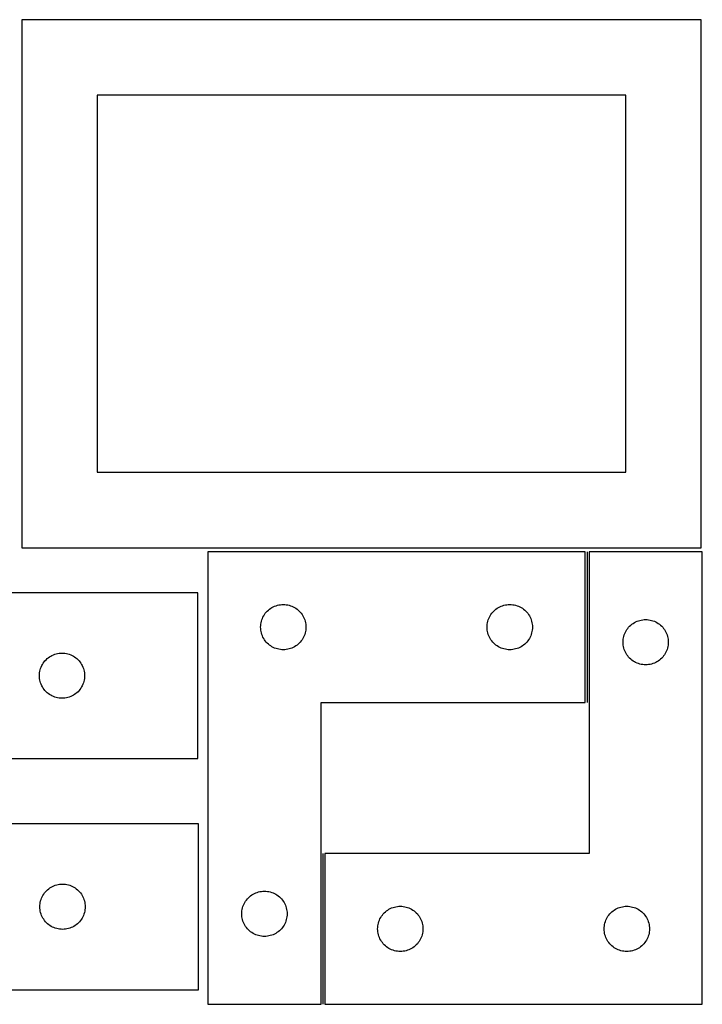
# Model space of a CAD drawing. Header units: millimetres. Extents: x 7 to 1243, y 7 to 1667.
# Tile 2 of 10: x 279 to 551, y 7 to 398. Entities that reach past the tile are written whole.
import ezdxf

# ---------------------------------------------------------------- set-up
doc = ezdxf.new("R2010")
doc.units = ezdxf.units.MM
doc.layers.add('COMMON', color=5, linetype='CONTINUOUS', true_color=0x0000ff)
doc.layers.add('CUT', color=7, linetype='CONTINUOUS', true_color=0x000000)

msp = doc.modelspace()

# ---------------------------------------------------------------- linework, layer by layer
at = {"layer": 'COMMON'}
for p, q in [((504.808546, 186.642358), (504.808546, 126.642358)), ((399.808546, 66.642358), (399.808546, 6.642358))]:
    msp.add_line(p, q, dxfattribs=at)
at = {"layer": 'CUT'}
for p, q in [((550.151392, 398.193153), (280.151392, 398.193153)), ((280.151392, 398.193153), (280.151392, 188.193153)), ((550.151392, 188.193153), (550.151392, 398.193153)), ((520.151392, 368.193153), (310.151392, 368.193153)), ((310.151392, 368.193153), (310.151392, 218.193153)), ((520.151392, 218.193153), (520.151392, 368.193153)), ((310.151392, 218.193153), (520.151392, 218.193153)), ((280.151392, 188.193153), (550.151392, 188.193153)), ((354.058546, 186.642358), (354.058546, 6.642358)), ((504.058546, 186.642358), (354.058546, 186.642358)), ((504.058546, 126.642358), (504.058546, 186.642358)), ((550.558548, 186.642358), (505.558548, 186.642358)), ((505.558548, 186.642358), (505.558548, 66.642358)), ((550.558548, 6.642358), (550.558548, 186.642358)), ((350.130521, 170.330845), (242.130521, 170.330845)), ((350.130521, 104.330845), (350.130521, 170.330845)), ((379.558546, 164.436586), (380.077948, 164.714212)), ((380.077948, 164.714212), (380.614395, 164.957273)), ((380.614395, 164.957273), (381.165591, 165.164729)), ((381.165591, 165.164729), (381.729175, 165.33569)), ((381.729175, 165.33569), (382.302733, 165.469425)), ((382.302733, 165.469425), (382.88381, 165.565361)), ((382.88381, 165.565361), (383.469918, 165.623088)), ((383.469918, 165.623088), (384.058546, 165.642358)), ((384.058546, 165.642358), (384.647174, 165.623088)), ((384.647174, 165.623088), (385.233282, 165.565361)), ((385.233282, 165.565361), (385.814359, 165.469425)), ((385.814359, 165.469425), (386.387918, 165.33569)), ((386.387918, 165.33569), (386.951501, 165.164729)), ((386.951501, 165.164729), (387.502697, 164.957273)), ((387.502697, 164.957273), (388.039144, 164.714212)), ((388.039144, 164.714212), (388.558546, 164.436586)), ((469.558546, 164.436586), (470.077948, 164.714212)), ((470.077948, 164.714212), (470.614395, 164.957273)), ((470.614395, 164.957273), (471.165591, 165.164729)), ((471.165591, 165.164729), (471.729175, 165.33569)), ((471.729175, 165.33569), (472.302733, 165.469425)), ((472.302733, 165.469425), (472.88381, 165.565361)), ((472.88381, 165.565361), (473.469918, 165.623088)), ((473.469918, 165.623088), (474.058546, 165.642358)), ((474.058546, 165.642358), (474.647174, 165.623088)), ((474.647174, 165.623088), (475.233282, 165.565361)), ((475.233282, 165.565361), (475.814359, 165.469425)), ((475.814359, 165.469425), (476.387918, 165.33569)), ((476.387918, 165.33569), (476.951501, 165.164729)), ((476.951501, 165.164729), (477.502697, 164.957273)), ((477.502697, 164.957273), (478.039144, 164.714212)), ((478.039144, 164.714212), (478.558546, 164.436586)), ((375.74363, 160.086508), (375.986691, 160.622956)), ((375.986691, 160.622956), (376.264318, 161.142358)), ((376.264318, 161.142358), (376.57532, 161.64249)), ((376.57532, 161.64249), (376.918366, 162.12121)), ((376.918366, 162.12121), (377.291988, 162.57647)), ((377.291988, 162.57647), (377.694585, 163.006319)), ((377.694585, 163.006319), (378.124434, 163.408916)), ((378.124434, 163.408916), (378.579693, 163.782538)), ((378.579693, 163.782538), (379.058414, 164.125584)), ((379.058414, 164.125584), (379.558546, 164.436586)), ((388.558546, 164.436586), (389.058678, 164.125584)), ((389.058678, 164.125584), (389.537399, 163.782538)), ((389.537399, 163.782538), (389.992658, 163.408916)), ((389.992658, 163.408916), (390.422507, 163.006319)), ((390.422507, 163.006319), (390.825104, 162.57647)), ((390.825104, 162.57647), (391.198726, 162.12121)), ((391.198726, 162.12121), (391.541773, 161.64249)), ((391.541773, 161.64249), (391.852775, 161.142358)), ((391.852775, 161.142358), (392.130401, 160.622956)), ((392.130401, 160.622956), (392.373462, 160.086508)), ((465.74363, 160.086508), (465.986691, 160.622956)), ((465.986691, 160.622956), (466.264318, 161.142358)), ((466.264318, 161.142358), (466.57532, 161.64249)), ((466.57532, 161.64249), (466.918366, 162.12121)), ((466.918366, 162.12121), (467.291988, 162.57647)), ((467.291988, 162.57647), (467.694585, 163.006319)), ((467.694585, 163.006319), (468.124434, 163.408916)), ((468.124434, 163.408916), (468.579693, 163.782538)), ((468.579693, 163.782538), (469.058414, 164.125584)), ((469.058414, 164.125584), (469.558546, 164.436586)), ((478.558546, 164.436586), (479.058678, 164.125584)), ((479.058678, 164.125584), (479.537399, 163.782538)), ((479.537399, 163.782538), (479.992658, 163.408916)), ((479.992658, 163.408916), (480.422507, 163.006319)), ((480.422507, 163.006319), (480.825104, 162.57647)), ((480.825104, 162.57647), (481.198726, 162.12121)), ((481.198726, 162.12121), (481.541773, 161.64249)), ((481.541773, 161.64249), (481.852775, 161.142358)), ((481.852775, 161.142358), (482.130401, 160.622956)), ((482.130401, 160.622956), (482.373462, 160.086508)), ((375.058546, 156.642358), (375.077816, 157.230986)), ((375.077816, 156.053729), (375.058546, 156.642358)), ((375.077816, 157.230986), (375.135542, 157.817093)), ((375.135542, 157.817093), (375.231479, 158.39817)), ((375.231479, 158.39817), (375.365214, 158.971729)), ((375.365214, 158.971729), (375.536175, 159.535313)), ((375.536175, 159.535313), (375.74363, 160.086508)), ((392.373462, 160.086508), (392.580917, 159.535313)), ((392.580917, 159.535313), (392.751879, 158.971729)), ((392.751879, 158.971729), (392.885614, 158.39817)), ((392.885614, 158.39817), (392.98155, 157.817093)), ((392.98155, 157.817093), (393.039276, 157.230986)), ((393.039276, 157.230986), (393.058546, 156.642358)), ((393.058546, 156.642358), (393.039276, 156.053729)), ((465.058546, 156.642358), (465.077816, 157.230986)), ((465.077816, 156.053729), (465.058546, 156.642358)), ((465.077816, 157.230986), (465.135542, 157.817093)), ((465.135542, 157.817093), (465.231479, 158.39817)), ((465.231479, 158.39817), (465.365214, 158.971729)), ((465.365214, 158.971729), (465.536175, 159.535313)), ((465.536175, 159.535313), (465.74363, 160.086508)), ((482.373462, 160.086508), (482.580917, 159.535313)), ((482.580917, 159.535313), (482.751879, 158.971729)), ((482.751879, 158.971729), (482.885614, 158.39817)), ((482.885614, 158.39817), (482.98155, 157.817093)), ((482.98155, 157.817093), (483.039276, 157.230986)), ((483.039276, 157.230986), (483.058546, 156.642358)), ((483.058546, 156.642358), (483.039276, 156.053729)), ((521.29199, 156.57647), (521.694587, 157.006319)), ((521.694587, 157.006319), (522.124436, 157.408916)), ((522.124436, 157.408916), (522.579695, 157.782538)), ((522.579695, 157.782538), (523.058416, 158.125584)), ((523.058416, 158.125584), (523.558548, 158.436586)), ((523.558548, 158.436586), (524.07795, 158.714212)), ((524.07795, 158.714212), (524.614397, 158.957273)), ((524.614397, 158.957273), (525.165593, 159.164729)), ((525.165593, 159.164729), (525.729177, 159.33569)), ((525.729177, 159.33569), (526.302735, 159.469425)), ((526.302735, 159.469425), (526.883812, 159.565361)), ((526.883812, 159.565361), (527.46992, 159.623088)), ((527.46992, 159.623088), (528.058548, 159.642358)), ((528.058548, 159.642358), (528.647176, 159.623088)), ((528.647176, 159.623088), (529.233284, 159.565361)), ((529.233284, 159.565361), (529.814361, 159.469425)), ((529.814361, 159.469425), (530.38792, 159.33569)), ((530.38792, 159.33569), (530.951503, 159.164729)), ((530.951503, 159.164729), (531.502699, 158.957273)), ((531.502699, 158.957273), (532.039146, 158.714212)), ((532.039146, 158.714212), (532.558548, 158.436586)), ((532.558548, 158.436586), (533.05868, 158.125584)), ((533.05868, 158.125584), (533.537401, 157.782538)), ((533.537401, 157.782538), (533.99266, 157.408916)), ((533.99266, 157.408916), (534.422509, 157.006319)), ((534.422509, 157.006319), (534.825106, 156.57647)), ((375.135542, 155.467622), (375.077816, 156.053729)), ((375.231479, 154.886545), (375.135542, 155.467622)), ((375.365214, 154.312986), (375.231479, 154.886545)), ((375.536175, 153.749402), (375.365214, 154.312986)), ((375.74363, 153.198207), (375.536175, 153.749402)), ((375.986691, 152.661759), (375.74363, 153.198207)), ((392.373462, 153.198207), (392.130401, 152.661759)), ((392.580917, 153.749402), (392.373462, 153.198207)), ((392.751879, 154.312986), (392.580917, 153.749402)), ((392.885614, 154.886545), (392.751879, 154.312986)), ((392.98155, 155.467622), (392.885614, 154.886545)), ((393.039276, 156.053729), (392.98155, 155.467622)), ((465.135542, 155.467622), (465.077816, 156.053729)), ((465.231479, 154.886545), (465.135542, 155.467622)), ((465.365214, 154.312986), (465.231479, 154.886545)), ((465.536175, 153.749402), (465.365214, 154.312986)), ((465.74363, 153.198207), (465.536175, 153.749402)), ((465.986691, 152.661759), (465.74363, 153.198207)), ((482.373462, 153.198207), (482.130401, 152.661759)), ((482.580917, 153.749402), (482.373462, 153.198207)), ((482.751879, 154.312986), (482.580917, 153.749402)), ((482.885614, 154.886545), (482.751879, 154.312986)), ((482.98155, 155.467622), (482.885614, 154.886545)), ((483.039276, 156.053729), (482.98155, 155.467622)), ((519.231481, 152.39817), (519.365216, 152.971729)), ((519.365216, 152.971729), (519.536177, 153.535313)), ((519.536177, 153.535313), (519.743632, 154.086508)), ((519.743632, 154.086508), (519.986693, 154.622956)), ((519.986693, 154.622956), (520.26432, 155.142358)), ((520.26432, 155.142358), (520.575322, 155.64249)), ((520.575322, 155.64249), (520.918368, 156.12121)), ((520.918368, 156.12121), (521.29199, 156.57647)), ((534.825106, 156.57647), (535.198728, 156.12121)), ((535.198728, 156.12121), (535.541775, 155.64249)), ((535.541775, 155.64249), (535.852777, 155.142358)), ((535.852777, 155.142358), (536.130403, 154.622956)), ((536.130403, 154.622956), (536.373464, 154.086508)), ((536.373464, 154.086508), (536.580919, 153.535313)), ((536.580919, 153.535313), (536.751881, 152.971729)), ((536.751881, 152.971729), (536.885616, 152.39817)), ((376.264318, 152.142358), (375.986691, 152.661759)), ((376.57532, 151.642225), (376.264318, 152.142358)), ((376.918366, 151.163505), (376.57532, 151.642225)), ((377.291988, 150.708245), (376.918366, 151.163505)), ((377.694585, 150.278396), (377.291988, 150.708245)), ((378.124434, 149.875799), (377.694585, 150.278396)), ((378.579693, 149.502177), (378.124434, 149.875799)), ((379.058414, 149.159131), (378.579693, 149.502177)), ((379.558546, 148.848129), (379.058414, 149.159131)), ((380.077948, 148.570503), (379.558546, 148.848129)), ((388.558546, 148.848129), (388.039144, 148.570503)), ((389.058678, 149.159131), (388.558546, 148.848129)), ((389.537399, 149.502177), (389.058678, 149.159131)), ((389.992658, 149.875799), (389.537399, 149.502177)), ((390.422507, 150.278396), (389.992658, 149.875799)), ((390.825104, 150.708245), (390.422507, 150.278396)), ((391.198726, 151.163505), (390.825104, 150.708245)), ((391.541773, 151.642225), (391.198726, 151.163505)), ((391.852775, 152.142358), (391.541773, 151.642225)), ((392.130401, 152.661759), (391.852775, 152.142358)), ((466.264318, 152.142358), (465.986691, 152.661759)), ((466.57532, 151.642225), (466.264318, 152.142358)), ((466.918366, 151.163505), (466.57532, 151.642225)), ((467.291988, 150.708245), (466.918366, 151.163505)), ((467.694585, 150.278396), (467.291988, 150.708245)), ((468.124434, 149.875799), (467.694585, 150.278396)), ((468.579693, 149.502177), (468.124434, 149.875799)), ((469.058414, 149.159131), (468.579693, 149.502177)), ((469.558546, 148.848129), (469.058414, 149.159131)), ((470.077948, 148.570503), (469.558546, 148.848129)), ((478.558546, 148.848129), (478.039144, 148.570503)), ((479.058678, 149.159131), (478.558546, 148.848129)), ((479.537399, 149.502177), (479.058678, 149.159131)), ((479.992658, 149.875799), (479.537399, 149.502177)), ((480.422507, 150.278396), (479.992658, 149.875799)), ((480.825104, 150.708245), (480.422507, 150.278396)), ((481.198726, 151.163505), (480.825104, 150.708245)), ((481.541773, 151.642225), (481.198726, 151.163505)), ((481.852775, 152.142358), (481.541773, 151.642225)), ((482.130401, 152.661759), (481.852775, 152.142358)), ((519.058548, 150.642358), (519.077818, 151.230986)), ((519.077818, 150.053729), (519.058548, 150.642358)), ((519.077818, 151.230986), (519.135544, 151.817093)), ((519.135544, 149.467622), (519.077818, 150.053729)), ((519.135544, 151.817093), (519.231481, 152.39817)), ((519.231481, 148.886545), (519.135544, 149.467622)), ((519.365216, 148.312986), (519.231481, 148.886545)), ((536.885616, 148.886545), (536.751881, 148.312986)), ((536.885616, 152.39817), (536.981552, 151.817093)), ((536.981552, 149.467622), (536.885616, 148.886545)), ((536.981552, 151.817093), (537.039278, 151.230986)), ((537.039278, 150.053729), (536.981552, 149.467622)), ((537.039278, 151.230986), (537.058548, 150.642358)), ((537.058548, 150.642358), (537.039278, 150.053729)), ((291.130389, 144.814072), (291.630521, 145.125074)), ((291.630521, 145.125074), (292.149922, 145.4027)), ((292.149922, 145.4027), (292.68637, 145.645761)), ((292.68637, 145.645761), (293.237565, 145.853216)), ((293.237565, 145.853216), (293.801149, 146.024177)), ((293.801149, 146.024177), (294.374708, 146.157913)), ((294.374708, 146.157913), (294.955785, 146.253849)), ((294.955785, 146.253849), (295.541892, 146.311575)), ((295.541892, 146.311575), (296.130521, 146.330845)), ((296.130521, 146.330845), (296.719149, 146.311575)), ((296.719149, 146.311575), (297.305256, 146.253849)), ((297.305256, 146.253849), (297.886334, 146.157913)), ((297.886334, 146.157913), (298.459892, 146.024177)), ((298.459892, 146.024177), (299.023476, 145.853216)), ((299.023476, 145.853216), (299.574672, 145.645761)), ((299.574672, 145.645761), (300.111119, 145.4027)), ((300.111119, 145.4027), (300.630521, 145.125074)), ((300.630521, 145.125074), (301.130653, 144.814072)), ((380.614395, 148.327442), (380.077948, 148.570503)), ((381.165591, 148.119986), (380.614395, 148.327442)), ((381.729175, 147.949025), (381.165591, 148.119986)), ((382.302733, 147.81529), (381.729175, 147.949025)), ((382.88381, 147.719354), (382.302733, 147.81529)), ((383.469918, 147.661627), (382.88381, 147.719354)), ((384.058546, 147.642358), (383.469918, 147.661627)), ((384.647174, 147.661627), (384.058546, 147.642358)), ((385.233282, 147.719354), (384.647174, 147.661627)), ((385.814359, 147.81529), (385.233282, 147.719354)), ((386.387918, 147.949025), (385.814359, 147.81529)), ((386.951501, 148.119986), (386.387918, 147.949025)), ((387.502697, 148.327442), (386.951501, 148.119986)), ((388.039144, 148.570503), (387.502697, 148.327442)), ((470.614395, 148.327442), (470.077948, 148.570503)), ((471.165591, 148.119986), (470.614395, 148.327442)), ((471.729175, 147.949025), (471.165591, 148.119986)), ((472.302733, 147.81529), (471.729175, 147.949025)), ((472.88381, 147.719354), (472.302733, 147.81529)), ((473.469918, 147.661627), (472.88381, 147.719354)), ((474.058546, 147.642358), (473.469918, 147.661627)), ((474.647174, 147.661627), (474.058546, 147.642358)), ((475.233282, 147.719354), (474.647174, 147.661627)), ((475.814359, 147.81529), (475.233282, 147.719354)), ((476.387918, 147.949025), (475.814359, 147.81529)), ((476.951501, 148.119986), (476.387918, 147.949025)), ((477.502697, 148.327442), (476.951501, 148.119986)), ((478.039144, 148.570503), (477.502697, 148.327442)), ((519.536177, 147.749402), (519.365216, 148.312986)), ((519.743632, 147.198207), (519.536177, 147.749402)), ((519.986693, 146.661759), (519.743632, 147.198207)), ((520.26432, 146.142358), (519.986693, 146.661759)), ((520.575322, 145.642225), (520.26432, 146.142358)), ((520.918368, 145.163505), (520.575322, 145.642225)), ((521.29199, 144.708245), (520.918368, 145.163505)), ((535.198728, 145.163505), (534.825106, 144.708245)), ((535.541775, 145.642225), (535.198728, 145.163505)), ((535.852777, 146.142358), (535.541775, 145.642225)), ((536.130403, 146.661759), (535.852777, 146.142358)), ((536.373464, 147.198207), (536.130403, 146.661759)), ((536.580919, 147.749402), (536.373464, 147.198207)), ((536.751881, 148.312986), (536.580919, 147.749402)), ((287.815605, 140.774996), (288.058666, 141.311443)), ((288.058666, 141.311443), (288.336292, 141.830845)), ((288.336292, 141.830845), (288.647294, 142.330977)), ((288.647294, 142.330977), (288.990341, 142.809698)), ((288.990341, 142.809698), (289.363962, 143.264957)), ((289.363962, 143.264957), (289.76656, 143.694806)), ((289.76656, 143.694806), (290.196408, 144.097403)), ((290.196408, 144.097403), (290.651668, 144.471025)), ((290.651668, 144.471025), (291.130389, 144.814072)), ((301.130653, 144.814072), (301.609373, 144.471025)), ((301.609373, 144.471025), (302.064633, 144.097403)), ((302.064633, 144.097403), (302.494482, 143.694806)), ((302.494482, 143.694806), (302.897079, 143.264957)), ((302.897079, 143.264957), (303.270701, 142.809698)), ((303.270701, 142.809698), (303.613747, 142.330977)), ((303.613747, 142.330977), (303.924749, 141.830845)), ((303.924749, 141.830845), (304.202375, 141.311443)), ((304.202375, 141.311443), (304.445436, 140.774996)), ((521.694587, 144.278396), (521.29199, 144.708245)), ((522.124436, 143.875799), (521.694587, 144.278396)), ((522.579695, 143.502177), (522.124436, 143.875799)), ((523.058416, 143.159131), (522.579695, 143.502177)), ((523.558548, 142.848129), (523.058416, 143.159131)), ((524.07795, 142.570503), (523.558548, 142.848129)), ((524.614397, 142.327442), (524.07795, 142.570503)), ((525.165593, 142.119986), (524.614397, 142.327442)), ((525.729177, 141.949025), (525.165593, 142.119986)), ((526.302735, 141.81529), (525.729177, 141.949025)), ((526.883812, 141.719354), (526.302735, 141.81529)), ((527.46992, 141.661627), (526.883812, 141.719354)), ((528.058548, 141.642358), (527.46992, 141.661627)), ((528.647176, 141.661627), (528.058548, 141.642358)), ((529.233284, 141.719354), (528.647176, 141.661627)), ((529.814361, 141.81529), (529.233284, 141.719354)), ((530.38792, 141.949025), (529.814361, 141.81529)), ((530.951503, 142.119986), (530.38792, 141.949025)), ((531.502699, 142.327442), (530.951503, 142.119986)), ((532.039146, 142.570503), (531.502699, 142.327442)), ((532.558548, 142.848129), (532.039146, 142.570503)), ((533.05868, 143.159131), (532.558548, 142.848129)), ((533.537401, 143.502177), (533.05868, 143.159131)), ((533.99266, 143.875799), (533.537401, 143.502177)), ((534.422509, 144.278396), (533.99266, 143.875799)), ((534.825106, 144.708245), (534.422509, 144.278396)), ((287.130521, 137.330845), (287.14979, 137.919473)), ((287.14979, 136.742217), (287.130521, 137.330845)), ((287.14979, 137.919473), (287.207517, 138.505581)), ((287.207517, 138.505581), (287.303453, 139.086658)), ((287.303453, 139.086658), (287.437188, 139.660216)), ((287.437188, 139.660216), (287.608149, 140.2238)), ((287.608149, 140.2238), (287.815605, 140.774996)), ((304.445436, 140.774996), (304.652892, 140.2238)), ((304.652892, 140.2238), (304.823853, 139.660216)), ((304.823853, 139.660216), (304.957588, 139.086658)), ((304.957588, 139.086658), (305.053524, 138.505581)), ((305.053524, 138.505581), (305.111251, 137.919473)), ((305.111251, 137.919473), (305.130521, 137.330845)), ((305.130521, 137.330845), (305.111251, 136.742217)), ((287.207517, 136.156109), (287.14979, 136.742217)), ((287.303453, 135.575032), (287.207517, 136.156109)), ((287.437188, 135.001474), (287.303453, 135.575032)), ((287.608149, 134.43789), (287.437188, 135.001474)), ((287.815605, 133.886694), (287.608149, 134.43789)), ((288.058666, 133.350247), (287.815605, 133.886694)), ((288.336292, 132.830845), (288.058666, 133.350247)), ((304.202375, 133.350247), (303.924749, 132.830845)), ((304.445436, 133.886694), (304.202375, 133.350247)), ((304.652892, 134.43789), (304.445436, 133.886694)), ((304.823853, 135.001474), (304.652892, 134.43789)), ((304.957588, 135.575032), (304.823853, 135.001474)), ((305.053524, 136.156109), (304.957588, 135.575032)), ((305.111251, 136.742217), (305.053524, 136.156109)), ((288.647294, 132.330713), (288.336292, 132.830845)), ((288.990341, 131.851992), (288.647294, 132.330713)), ((289.363962, 131.396733), (288.990341, 131.851992)), ((289.76656, 130.966884), (289.363962, 131.396733)), ((290.196408, 130.564287), (289.76656, 130.966884)), ((290.651668, 130.190665), (290.196408, 130.564287)), ((291.130389, 129.847619), (290.651668, 130.190665)), ((291.630521, 129.536616), (291.130389, 129.847619)), ((292.149922, 129.25899), (291.630521, 129.536616)), ((292.68637, 129.015929), (292.149922, 129.25899)), ((300.111119, 129.25899), (299.574672, 129.015929)), ((300.630521, 129.536616), (300.111119, 129.25899)), ((301.130653, 129.847619), (300.630521, 129.536616)), ((301.609373, 130.190665), (301.130653, 129.847619)), ((302.064633, 130.564287), (301.609373, 130.190665)), ((302.494482, 130.966884), (302.064633, 130.564287)), ((302.897079, 131.396733), (302.494482, 130.966884)), ((303.270701, 131.851992), (302.897079, 131.396733)), ((303.613747, 132.330713), (303.270701, 131.851992)), ((303.924749, 132.830845), (303.613747, 132.330713)), ((293.237565, 128.808474), (292.68637, 129.015929)), ((293.801149, 128.637513), (293.237565, 128.808474)), ((294.374708, 128.503778), (293.801149, 128.637513)), ((294.955785, 128.407841), (294.374708, 128.503778)), ((295.541892, 128.350115), (294.955785, 128.407841)), ((296.130521, 128.330845), (295.541892, 128.350115)), ((296.719149, 128.350115), (296.130521, 128.330845)), ((297.305256, 128.407841), (296.719149, 128.350115)), ((297.886334, 128.503778), (297.305256, 128.407841)), ((298.459892, 128.637513), (297.886334, 128.503778)), ((299.023476, 128.808474), (298.459892, 128.637513)), ((299.574672, 129.015929), (299.023476, 128.808474)), ((399.058546, 6.642358), (399.058546, 126.642358)), ((399.058546, 126.642358), (504.058546, 126.642358)), ((242.130521, 104.330845), (350.130521, 104.330845)), ((350.337979, 78.438267), (242.337979, 78.438267)), ((350.337979, 12.438267), (350.337979, 78.438267)), ((505.558548, 66.642358), (400.558548, 66.642358)), ((400.558548, 66.642358), (400.558548, 6.642358)), ((288.854753, 50.438399), (289.197799, 50.91712)), ((289.197799, 50.91712), (289.571421, 51.372379)), ((289.571421, 51.372379), (289.974018, 51.802228)), ((289.974018, 51.802228), (290.403867, 52.204825)), ((290.403867, 52.204825), (290.859126, 52.578447)), ((290.859126, 52.578447), (291.337847, 52.921493)), ((291.337847, 52.921493), (291.837979, 53.232496)), ((291.837979, 53.232496), (292.357381, 53.510122)), ((292.357381, 53.510122), (292.893828, 53.753183)), ((292.893828, 53.753183), (293.445024, 53.960638)), ((293.445024, 53.960638), (294.008608, 54.131599)), ((294.008608, 54.131599), (294.582166, 54.265334)), ((294.582166, 54.265334), (295.163243, 54.361271)), ((295.163243, 54.361271), (295.749351, 54.418997)), ((295.749351, 54.418997), (296.337979, 54.438267)), ((296.337979, 54.438267), (296.926607, 54.418997)), ((296.926607, 54.418997), (297.512715, 54.361271)), ((297.512715, 54.361271), (298.093792, 54.265334)), ((298.093792, 54.265334), (298.667351, 54.131599)), ((298.667351, 54.131599), (299.230934, 53.960638)), ((299.230934, 53.960638), (299.78213, 53.753183)), ((299.78213, 53.753183), (300.318577, 53.510122)), ((300.318577, 53.510122), (300.837979, 53.232496)), ((300.837979, 53.232496), (301.338111, 52.921493)), ((301.338111, 52.921493), (301.816832, 52.578447)), ((301.816832, 52.578447), (302.272091, 52.204825)), ((302.272091, 52.204825), (302.70194, 51.802228)), ((302.70194, 51.802228), (303.104537, 51.372379)), ((303.104537, 51.372379), (303.478159, 50.91712)), ((303.478159, 50.91712), (303.821206, 50.438399)), ((372.577948, 50.714212), (373.114395, 50.957273)), ((373.114395, 50.957273), (373.665591, 51.164729)), ((373.665591, 51.164729), (374.229175, 51.33569)), ((374.229175, 51.33569), (374.802733, 51.469425)), ((374.802733, 51.469425), (375.38381, 51.565361)), ((375.38381, 51.565361), (375.969918, 51.623088)), ((375.969918, 51.623088), (376.558546, 51.642358)), ((376.558546, 51.642358), (377.147174, 51.623088)), ((377.147174, 51.623088), (377.733282, 51.565361)), ((377.733282, 51.565361), (378.314359, 51.469425)), ((378.314359, 51.469425), (378.887918, 51.33569)), ((378.887918, 51.33569), (379.451501, 51.164729)), ((379.451501, 51.164729), (380.002697, 50.957273)), ((380.002697, 50.957273), (380.539144, 50.714212)), ((287.414975, 46.613003), (287.510912, 47.19408)), ((287.510912, 47.19408), (287.644647, 47.767638)), ((287.644647, 47.767638), (287.815608, 48.331222)), ((287.815608, 48.331222), (288.023063, 48.882418)), ((288.023063, 48.882418), (288.266124, 49.418865)), ((288.266124, 49.418865), (288.543751, 49.938267)), ((288.543751, 49.938267), (288.854753, 50.438399)), ((303.821206, 50.438399), (304.132208, 49.938267)), ((304.132208, 49.938267), (304.409834, 49.418865)), ((304.409834, 49.418865), (304.652895, 48.882418)), ((304.652895, 48.882418), (304.86035, 48.331222)), ((304.86035, 48.331222), (305.031312, 47.767638)), ((305.031312, 47.767638), (305.165047, 47.19408)), ((305.165047, 47.19408), (305.260983, 46.613003)), ((368.486691, 46.622956), (368.764318, 47.142358)), ((368.764318, 47.142358), (369.07532, 47.64249)), ((369.07532, 47.64249), (369.418366, 48.12121)), ((369.418366, 48.12121), (369.791988, 48.57647)), ((369.791988, 48.57647), (370.194585, 49.006319)), ((370.194585, 49.006319), (370.624434, 49.408916)), ((370.624434, 49.408916), (371.079693, 49.782538)), ((371.079693, 49.782538), (371.558414, 50.125584)), ((371.558414, 50.125584), (372.058546, 50.436586)), ((372.058546, 50.436586), (372.577948, 50.714212)), ((380.539144, 50.714212), (381.058546, 50.436586)), ((381.058546, 50.436586), (381.558678, 50.125584)), ((381.558678, 50.125584), (382.037399, 49.782538)), ((382.037399, 49.782538), (382.492658, 49.408916)), ((382.492658, 49.408916), (382.922507, 49.006319)), ((382.922507, 49.006319), (383.325104, 48.57647)), ((383.325104, 48.57647), (383.698726, 48.12121)), ((383.698726, 48.12121), (384.041773, 47.64249)), ((384.041773, 47.64249), (384.352775, 47.142358)), ((384.352775, 47.142358), (384.630401, 46.622956)), ((287.337979, 45.438267), (287.357249, 46.026895)), ((287.357249, 44.849639), (287.337979, 45.438267)), ((287.357249, 46.026895), (287.414975, 46.613003)), ((287.414975, 44.263531), (287.357249, 44.849639)), ((287.510912, 43.682454), (287.414975, 44.263531)), ((287.644647, 43.108895), (287.510912, 43.682454)), ((287.815608, 42.545312), (287.644647, 43.108895)), ((305.031312, 43.108895), (304.86035, 42.545312)), ((305.165047, 43.682454), (305.031312, 43.108895)), ((305.260983, 44.263531), (305.165047, 43.682454)), ((305.260983, 46.613003), (305.318709, 46.026895)), ((305.318709, 44.849639), (305.260983, 44.263531)), ((305.318709, 46.026895), (305.337979, 45.438267)), ((305.337979, 45.438267), (305.318709, 44.849639)), ((367.558546, 42.642358), (367.577816, 43.230986)), ((367.577816, 43.230986), (367.635542, 43.817093)), ((367.635542, 43.817093), (367.731479, 44.39817)), ((367.731479, 44.39817), (367.865214, 44.971729)), ((367.865214, 44.971729), (368.036175, 45.535313)), ((368.036175, 45.535313), (368.24363, 46.086508)), ((368.24363, 46.086508), (368.486691, 46.622956)), ((384.630401, 46.622956), (384.873462, 46.086508)), ((384.873462, 46.086508), (385.080917, 45.535313)), ((385.080917, 45.535313), (385.251879, 44.971729)), ((385.251879, 44.971729), (385.385614, 44.39817)), ((385.385614, 44.39817), (385.48155, 43.817093)), ((385.48155, 43.817093), (385.539276, 43.230986)), ((385.539276, 43.230986), (385.558546, 42.642358)), ((424.194587, 43.006319), (424.624436, 43.408916)), ((424.624436, 43.408916), (425.079695, 43.782538)), ((425.079695, 43.782538), (425.558416, 44.125584)), ((425.558416, 44.125584), (426.058548, 44.436586)), ((426.058548, 44.436586), (426.57795, 44.714212)), ((426.57795, 44.714212), (427.114397, 44.957273)), ((427.114397, 44.957273), (427.665593, 45.164729)), ((427.665593, 45.164729), (428.229177, 45.33569)), ((428.229177, 45.33569), (428.802735, 45.469425)), ((428.802735, 45.469425), (429.383812, 45.565361)), ((429.383812, 45.565361), (429.96992, 45.623088)), ((429.96992, 45.623088), (430.558548, 45.642358)), ((430.558548, 45.642358), (431.147176, 45.623088)), ((431.147176, 45.623088), (431.733284, 45.565361)), ((431.733284, 45.565361), (432.314361, 45.469425)), ((432.314361, 45.469425), (432.88792, 45.33569)), ((432.88792, 45.33569), (433.451503, 45.164729)), ((433.451503, 45.164729), (434.002699, 44.957273)), ((434.002699, 44.957273), (434.539146, 44.714212)), ((434.539146, 44.714212), (435.058548, 44.436586)), ((435.058548, 44.436586), (435.55868, 44.125584)), ((435.55868, 44.125584), (436.037401, 43.782538)), ((436.037401, 43.782538), (436.49266, 43.408916)), ((436.49266, 43.408916), (436.922509, 43.006319)), ((514.194587, 43.006319), (514.624436, 43.408916)), ((514.624436, 43.408916), (515.079695, 43.782538)), ((515.079695, 43.782538), (515.558416, 44.125584)), ((515.558416, 44.125584), (516.058548, 44.436586)), ((516.058548, 44.436586), (516.57795, 44.714212)), ((516.57795, 44.714212), (517.114397, 44.957273)), ((517.114397, 44.957273), (517.665593, 45.164729)), ((517.665593, 45.164729), (518.229177, 45.33569)), ((518.229177, 45.33569), (518.802735, 45.469425)), ((518.802735, 45.469425), (519.383812, 45.565361)), ((519.383812, 45.565361), (519.96992, 45.623088)), ((519.96992, 45.623088), (520.558548, 45.642358)), ((520.558548, 45.642358), (521.147176, 45.623088)), ((521.147176, 45.623088), (521.733284, 45.565361)), ((521.733284, 45.565361), (522.314361, 45.469425)), ((522.314361, 45.469425), (522.88792, 45.33569)), ((522.88792, 45.33569), (523.451503, 45.164729)), ((523.451503, 45.164729), (524.002699, 44.957273)), ((524.002699, 44.957273), (524.539146, 44.714212)), ((524.539146, 44.714212), (525.058548, 44.436586)), ((525.058548, 44.436586), (525.55868, 44.125584)), ((525.55868, 44.125584), (526.037401, 43.782538)), ((526.037401, 43.782538), (526.49266, 43.408916)), ((526.49266, 43.408916), (526.922509, 43.006319)), ((288.023063, 41.994116), (287.815608, 42.545312)), ((288.266124, 41.457669), (288.023063, 41.994116)), ((288.543751, 40.938267), (288.266124, 41.457669)), ((288.854753, 40.438135), (288.543751, 40.938267)), ((289.197799, 39.959414), (288.854753, 40.438135)), ((289.571421, 39.504155), (289.197799, 39.959414)), ((289.974018, 39.074306), (289.571421, 39.504155)), ((303.104537, 39.504155), (302.70194, 39.074306)), ((303.478159, 39.959414), (303.104537, 39.504155)), ((303.821206, 40.438135), (303.478159, 39.959414)), ((304.132208, 40.938267), (303.821206, 40.438135)), ((304.409834, 41.457669), (304.132208, 40.938267)), ((304.652895, 41.994116), (304.409834, 41.457669)), ((304.86035, 42.545312), (304.652895, 41.994116)), ((367.577816, 42.053729), (367.558546, 42.642358)), ((367.635542, 41.467622), (367.577816, 42.053729)), ((367.731479, 40.886545), (367.635542, 41.467622)), ((367.865214, 40.312986), (367.731479, 40.886545)), ((368.036175, 39.749402), (367.865214, 40.312986)), ((368.24363, 39.198207), (368.036175, 39.749402)), ((368.486691, 38.661759), (368.24363, 39.198207)), ((384.873462, 39.198207), (384.630401, 38.661759)), ((385.080917, 39.749402), (384.873462, 39.198207)), ((385.251879, 40.312986), (385.080917, 39.749402)), ((385.385614, 40.886545), (385.251879, 40.312986)), ((385.48155, 41.467622), (385.385614, 40.886545)), ((385.539276, 42.053729), (385.48155, 41.467622)), ((385.558546, 42.642358), (385.539276, 42.053729)), ((421.865216, 38.971729), (422.036177, 39.535313)), ((422.036177, 39.535313), (422.243632, 40.086508)), ((422.243632, 40.086508), (422.486693, 40.622956)), ((422.486693, 40.622956), (422.76432, 41.142358)), ((422.76432, 41.142358), (423.075322, 41.64249)), ((423.075322, 41.64249), (423.418368, 42.12121)), ((423.418368, 42.12121), (423.79199, 42.57647)), ((423.79199, 42.57647), (424.194587, 43.006319)), ((436.922509, 43.006319), (437.325106, 42.57647)), ((437.325106, 42.57647), (437.698728, 42.12121)), ((437.698728, 42.12121), (438.041775, 41.64249)), ((438.041775, 41.64249), (438.352777, 41.142358)), ((438.352777, 41.142358), (438.630403, 40.622956)), ((438.630403, 40.622956), (438.873464, 40.086508)), ((438.873464, 40.086508), (439.080919, 39.535313)), ((439.080919, 39.535313), (439.251881, 38.971729)), ((511.865216, 38.971729), (512.036177, 39.535313)), ((512.036177, 39.535313), (512.243632, 40.086508)), ((512.243632, 40.086508), (512.486693, 40.622956)), ((512.486693, 40.622956), (512.76432, 41.142358)), ((512.76432, 41.142358), (513.075322, 41.64249)), ((513.075322, 41.64249), (513.418368, 42.12121)), ((513.418368, 42.12121), (513.79199, 42.57647)), ((513.79199, 42.57647), (514.194587, 43.006319)), ((526.922509, 43.006319), (527.325106, 42.57647)), ((527.325106, 42.57647), (527.698728, 42.12121)), ((527.698728, 42.12121), (528.041775, 41.64249)), ((528.041775, 41.64249), (528.352777, 41.142358)), ((528.352777, 41.142358), (528.630403, 40.622956)), ((528.630403, 40.622956), (528.873464, 40.086508)), ((528.873464, 40.086508), (529.080919, 39.535313)), ((529.080919, 39.535313), (529.251881, 38.971729)), ((290.403867, 38.671709), (289.974018, 39.074306)), ((290.859126, 38.298087), (290.403867, 38.671709)), ((291.337847, 37.95504), (290.859126, 38.298087)), ((291.837979, 37.644038), (291.337847, 37.95504)), ((292.357381, 37.366412), (291.837979, 37.644038)), ((292.893828, 37.123351), (292.357381, 37.366412)), ((293.445024, 36.915896), (292.893828, 37.123351)), ((294.008608, 36.744934), (293.445024, 36.915896)), ((294.582166, 36.611199), (294.008608, 36.744934)), ((295.163243, 36.515263), (294.582166, 36.611199)), ((295.749351, 36.457537), (295.163243, 36.515263)), ((296.337979, 36.438267), (295.749351, 36.457537)), ((296.926607, 36.457537), (296.337979, 36.438267)), ((297.512715, 36.515263), (296.926607, 36.457537)), ((298.093792, 36.611199), (297.512715, 36.515263)), ((298.667351, 36.744934), (298.093792, 36.611199)), ((299.230934, 36.915896), (298.667351, 36.744934)), ((299.78213, 37.123351), (299.230934, 36.915896)), ((300.318577, 37.366412), (299.78213, 37.123351)), ((300.837979, 37.644038), (300.318577, 37.366412)), ((301.338111, 37.95504), (300.837979, 37.644038)), ((301.816832, 38.298087), (301.338111, 37.95504)), ((302.272091, 38.671709), (301.816832, 38.298087)), ((302.70194, 39.074306), (302.272091, 38.671709)), ((368.764318, 38.142358), (368.486691, 38.661759)), ((369.07532, 37.642225), (368.764318, 38.142358)), ((369.418366, 37.163505), (369.07532, 37.642225)), ((369.791988, 36.708245), (369.418366, 37.163505)), ((370.194585, 36.278396), (369.791988, 36.708245)), ((370.624434, 35.875799), (370.194585, 36.278396)), ((371.079693, 35.502177), (370.624434, 35.875799)), ((371.558414, 35.159131), (371.079693, 35.502177)), ((382.037399, 35.502177), (381.558678, 35.159131)), ((382.492658, 35.875799), (382.037399, 35.502177)), ((382.922507, 36.278396), (382.492658, 35.875799)), ((383.325104, 36.708245), (382.922507, 36.278396)), ((383.698726, 37.163505), (383.325104, 36.708245)), ((384.041773, 37.642225), (383.698726, 37.163505)), ((384.352775, 38.142358), (384.041773, 37.642225)), ((384.630401, 38.661759), (384.352775, 38.142358)), ((421.558548, 36.642358), (421.577818, 37.230986)), ((421.577818, 36.053729), (421.558548, 36.642358)), ((421.577818, 37.230986), (421.635544, 37.817093)), ((421.635544, 35.467622), (421.577818, 36.053729)), ((421.635544, 37.817093), (421.731481, 38.39817)), ((421.731481, 34.886545), (421.635544, 35.467622)), ((421.731481, 38.39817), (421.865216, 38.971729)), ((439.251881, 38.971729), (439.385616, 38.39817)), ((439.385616, 38.39817), (439.481552, 37.817093)), ((439.481552, 35.467622), (439.385616, 34.886545)), ((439.481552, 37.817093), (439.539278, 37.230986)), ((439.539278, 36.053729), (439.481552, 35.467622)), ((439.539278, 37.230986), (439.558548, 36.642358)), ((439.558548, 36.642358), (439.539278, 36.053729)), ((511.558548, 36.642358), (511.577818, 37.230986)), ((511.577818, 36.053729), (511.558548, 36.642358)), ((511.577818, 37.230986), (511.635544, 37.817093)), ((511.635544, 35.467622), (511.577818, 36.053729)), ((511.635544, 37.817093), (511.731481, 38.39817)), ((511.731481, 34.886545), (511.635544, 35.467622)), ((511.731481, 38.39817), (511.865216, 38.971729)), ((529.251881, 38.971729), (529.385616, 38.39817)), ((529.385616, 38.39817), (529.481552, 37.817093)), ((529.481552, 35.467622), (529.385616, 34.886545)), ((529.481552, 37.817093), (529.539278, 37.230986)), ((529.539278, 36.053729), (529.481552, 35.467622)), ((529.539278, 37.230986), (529.558548, 36.642358)), ((529.558548, 36.642358), (529.539278, 36.053729)), ((372.058546, 34.848129), (371.558414, 35.159131)), ((372.577948, 34.570503), (372.058546, 34.848129)), ((373.114395, 34.327442), (372.577948, 34.570503)), ((373.665591, 34.119986), (373.114395, 34.327442)), ((374.229175, 33.949025), (373.665591, 34.119986)), ((374.802733, 33.81529), (374.229175, 33.949025)), ((375.38381, 33.719354), (374.802733, 33.81529)), ((375.969918, 33.661627), (375.38381, 33.719354)), ((376.558546, 33.642358), (375.969918, 33.661627)), ((377.147174, 33.661627), (376.558546, 33.642358)), ((377.733282, 33.719354), (377.147174, 33.661627)), ((378.314359, 33.81529), (377.733282, 33.719354)), ((378.887918, 33.949025), (378.314359, 33.81529)), ((379.451501, 34.119986), (378.887918, 33.949025)), ((380.002697, 34.327442), (379.451501, 34.119986)), ((380.539144, 34.570503), (380.002697, 34.327442)), ((381.058546, 34.848129), (380.539144, 34.570503)), ((381.558678, 35.159131), (381.058546, 34.848129)), ((421.865216, 34.312986), (421.731481, 34.886545)), ((422.036177, 33.749402), (421.865216, 34.312986)), ((422.243632, 33.198207), (422.036177, 33.749402)), ((422.486693, 32.661759), (422.243632, 33.198207)), ((422.76432, 32.142358), (422.486693, 32.661759)), ((423.075322, 31.642225), (422.76432, 32.142358)), ((423.418368, 31.163505), (423.075322, 31.642225)), ((438.041775, 31.642225), (437.698728, 31.163505)), ((438.352777, 32.142358), (438.041775, 31.642225)), ((438.630403, 32.661759), (438.352777, 32.142358)), ((438.873464, 33.198207), (438.630403, 32.661759)), ((439.080919, 33.749402), (438.873464, 33.198207)), ((439.251881, 34.312986), (439.080919, 33.749402)), ((439.385616, 34.886545), (439.251881, 34.312986)), ((511.865216, 34.312986), (511.731481, 34.886545)), ((512.036177, 33.749402), (511.865216, 34.312986)), ((512.243632, 33.198207), (512.036177, 33.749402)), ((512.486693, 32.661759), (512.243632, 33.198207)), ((512.76432, 32.142358), (512.486693, 32.661759)), ((513.075322, 31.642225), (512.76432, 32.142358)), ((513.418368, 31.163505), (513.075322, 31.642225)), ((528.041775, 31.642225), (527.698728, 31.163505)), ((528.352777, 32.142358), (528.041775, 31.642225)), ((528.630403, 32.661759), (528.352777, 32.142358)), ((528.873464, 33.198207), (528.630403, 32.661759)), ((529.080919, 33.749402), (528.873464, 33.198207)), ((529.251881, 34.312986), (529.080919, 33.749402)), ((529.385616, 34.886545), (529.251881, 34.312986)), ((423.79199, 30.708245), (423.418368, 31.163505)), ((424.194587, 30.278396), (423.79199, 30.708245)), ((424.624436, 29.875799), (424.194587, 30.278396)), ((425.079695, 29.502177), (424.624436, 29.875799)), ((425.558416, 29.159131), (425.079695, 29.502177)), ((426.058548, 28.848129), (425.558416, 29.159131)), ((426.57795, 28.570503), (426.058548, 28.848129)), ((427.114397, 28.327442), (426.57795, 28.570503)), ((427.665593, 28.119986), (427.114397, 28.327442)), ((428.229177, 27.949025), (427.665593, 28.119986)), ((428.802735, 27.81529), (428.229177, 27.949025)), ((429.383812, 27.719354), (428.802735, 27.81529)), ((429.96992, 27.661627), (429.383812, 27.719354)), ((430.558548, 27.642358), (429.96992, 27.661627)), ((431.147176, 27.661627), (430.558548, 27.642358)), ((431.733284, 27.719354), (431.147176, 27.661627)), ((432.314361, 27.81529), (431.733284, 27.719354)), ((432.88792, 27.949025), (432.314361, 27.81529)), ((433.451503, 28.119986), (432.88792, 27.949025)), ((434.002699, 28.327442), (433.451503, 28.119986)), ((434.539146, 28.570503), (434.002699, 28.327442)), ((435.058548, 28.848129), (434.539146, 28.570503)), ((435.55868, 29.159131), (435.058548, 28.848129)), ((436.037401, 29.502177), (435.55868, 29.159131)), ((436.49266, 29.875799), (436.037401, 29.502177)), ((436.922509, 30.278396), (436.49266, 29.875799)), ((437.325106, 30.708245), (436.922509, 30.278396)), ((437.698728, 31.163505), (437.325106, 30.708245)), ((513.79199, 30.708245), (513.418368, 31.163505)), ((514.194587, 30.278396), (513.79199, 30.708245)), ((514.624436, 29.875799), (514.194587, 30.278396)), ((515.079695, 29.502177), (514.624436, 29.875799)), ((515.558416, 29.159131), (515.079695, 29.502177)), ((516.058548, 28.848129), (515.558416, 29.159131)), ((516.57795, 28.570503), (516.058548, 28.848129)), ((517.114397, 28.327442), (516.57795, 28.570503)), ((517.665593, 28.119986), (517.114397, 28.327442)), ((518.229177, 27.949025), (517.665593, 28.119986)), ((518.802735, 27.81529), (518.229177, 27.949025)), ((519.383812, 27.719354), (518.802735, 27.81529)), ((519.96992, 27.661627), (519.383812, 27.719354)), ((520.558548, 27.642358), (519.96992, 27.661627)), ((521.147176, 27.661627), (520.558548, 27.642358)), ((521.733284, 27.719354), (521.147176, 27.661627)), ((522.314361, 27.81529), (521.733284, 27.719354)), ((522.88792, 27.949025), (522.314361, 27.81529)), ((523.451503, 28.119986), (522.88792, 27.949025)), ((524.002699, 28.327442), (523.451503, 28.119986)), ((524.539146, 28.570503), (524.002699, 28.327442)), ((525.058548, 28.848129), (524.539146, 28.570503)), ((525.55868, 29.159131), (525.058548, 28.848129)), ((526.037401, 29.502177), (525.55868, 29.159131)), ((526.49266, 29.875799), (526.037401, 29.502177)), ((526.922509, 30.278396), (526.49266, 29.875799)), ((527.325106, 30.708245), (526.922509, 30.278396)), ((527.698728, 31.163505), (527.325106, 30.708245)), ((242.337979, 12.438267), (350.337979, 12.438267)), ((354.058546, 6.642358), (399.058546, 6.642358)), ((400.558548, 6.642358), (550.558548, 6.642358))]:
    msp.add_line(p, q, dxfattribs=at)

doc.saveas('drawing.dxf')
